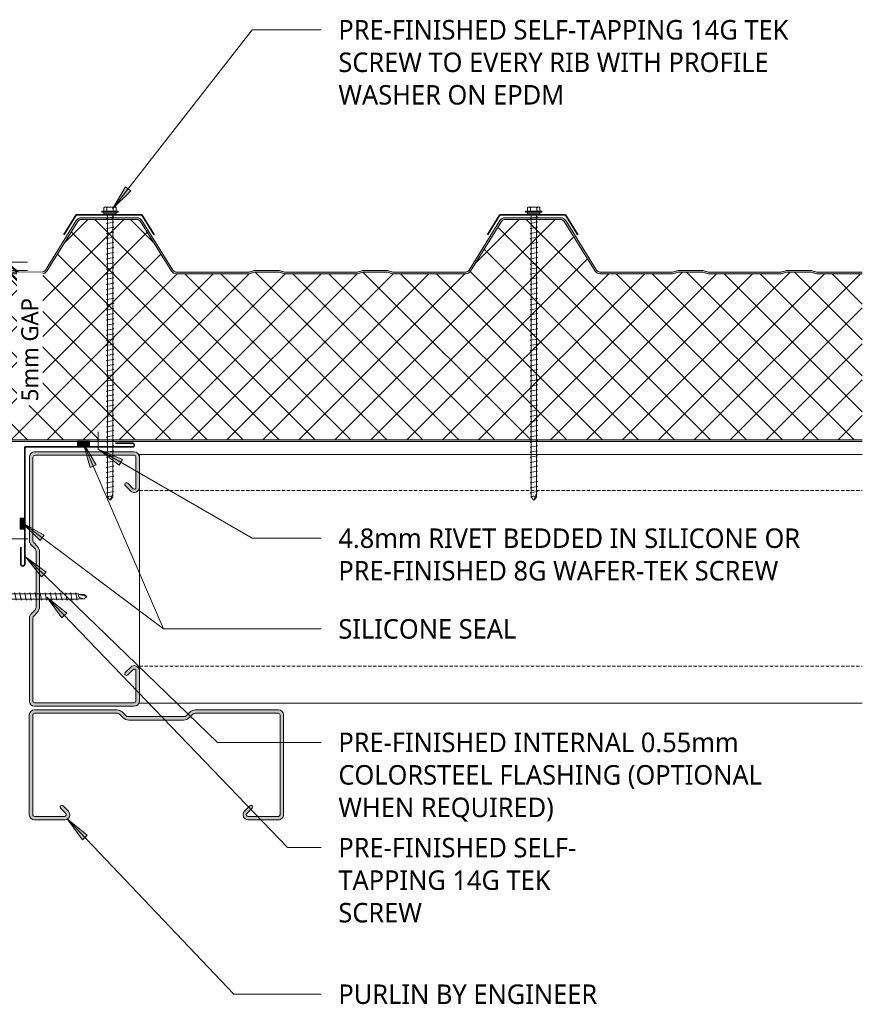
# Model space of a CAD drawing. Header units: millimetres. Extents: x -419 to 751, y -78 to 640.
# Tile 2 of 2: x 254 to 751, y 58 to 638. Entities that reach past the tile are written whole.
import ezdxf

# ---------------------------------------------------------------- set-up
doc = ezdxf.new("R2010")
doc.units = ezdxf.units.MM
doc.linetypes.add('Dash Short', pattern=[3, 2, -1])
for name, color, linetype, lineweight in [('A-ANNO-DIMS', 211, 'Continuous', 9), ('A-ANNO-DIMS-5', 211, 'Continuous', 9), ('A-DETL', 90, 'Continuous', 13), ('A-DETL-GENF', 92, 'Continuous', 13), ('G-ANNO-TEXT', 231, 'Continuous', 9)]:
    doc.layers.add(name, color=color, linetype=linetype, lineweight=lineweight)
doc.styles.add('Yu Gothic', font='Yu Gothic.ttf', dxfattribs={"height": 11.5})
doc.styles.add('Yu Gothic_1', font='Yu Gothic.ttf', dxfattribs={"height": 10})
doc.dimstyles.new('Diagonal_1', dxfattribs={"dimscale": 304.8, "dimtxt": 11.609035, "dimasz": 0.04101, "dimexe": 0.03937, "dimexo": 0.024606, "dimgap": 0.024606, "dimtad": 1, "dimdec": 0, "dimzin": 0, "dimdsep": 46, "dimtxsty": 'Yu Gothic_1', "dimblk1": 'OBLIQUE', "dimblk2": 'OBLIQUE', "dimsah": 1, "dimcen": 0.09, "dimazin": 0, "dimtfac": 1, "dimtdec": 4, "dimtix": 1, "dimtmove": 1, "dimatfit": 3, "dimfxl": 1, "dimtvp": 1, "dimtfill": 1, "dimtolj": 1, "dimtzin": 0, "dimarcsym": 2})

# ---------------------------------------------------------------- blocks, each defined once
blk = doc.blocks.new('Metecno RFw 1000 - FLAT FINISH - RFw 1000 100mm - FLAT-4181614-01 CANTILEVER BARGE CAPPING DETAIL2')
at = {"layer": 'A-DETL-GENF'}
h = blk.add_hatch(color=256, dxfattribs=at)
h.paths.add_polyline_path([(1017.54, 0), (730.98, 0), (730.98, -0.2), (724.02, -0.2), (724.02, 0), (267.96, 0), (267.96, -1), (1018.41, -1.03), (1018.77, -1.23), (1018.97, -1.59), (1019, -1.8), (1018.97, -6.17), (1018.77, -6.53), (1018.6, -6.65), (1014.54, -9), (1001.2, -9), (1000.63, -9.07), (1000.1, -9.29), (999.64, -9.64), (999.26, -10.18), (999.07, -10.63), (999, -11.2), (998.97, -13.41), (998.77, -13.76), (998.41, -13.97), (998.2, -14), (994, -14), (994, -15), (998.41, -14.97), (998.67, -14.94), (999.1, -14.76), (999.47, -14.47), (999.84, -13.89), (999.94, -13.67), (1000, -13.2), (1000.04, -10.89), (1000.16, -10.6), (1000.35, -10.35), (1000.6, -10.16), (1000.89, -10.04), (1001.2, -10), (1014.32, -10), (1014.79, -9.94), (1015.22, -9.76), (1019.1, -7.52), (1019.47, -7.23), (1019.84, -6.65), (1019.94, -6.43), (1020, -5.96), (1020, -1.8), (1019.9, -1.23), (1019.76, -0.9), (1019.47, -0.53), (1019, -0.2), (1018.6, -0.05), (1018.2, 0)])
h.paths.add_polyline_path([(502.04, -99), (501.18, -99.11), (500.39, -99.43), (499.69, -99.93), (499.15, -100.6), (480.91, -129.78), (480.5, -130.29), (479.97, -130.67), (479.36, -130.92), (478.71, -131), (446.04, -131), (445.38, -130.92), (444.77, -130.67), (444.25, -130.29), (443.83, -129.78), (425.59, -100.6), (425.05, -99.93), (424.36, -99.43), (423.56, -99.11), (422.71, -99), (379.95, -99), (379.19, -99.07), (378.46, -99.29), (376.68, -100), (362.07, -100), (360.28, -99.29), (359.55, -99.07), (358.79, -99), (315.95, -99), (315.19, -99.07), (314.46, -99.29), (312.68, -100), (298.07, -100), (296.28, -99.29), (295.55, -99.07), (294.79, -99), (267.96, -99), (267.96, -100), (295.36, -100.05), (296.28, -100.36), (297.88, -100.95), (298.45, -101), (312.86, -100.95), (313.41, -100.79), (315.38, -100.05), (315.95, -100), (359.36, -100.05), (360.28, -100.36), (361.88, -100.95), (362.45, -101), (376.86, -100.95), (377.41, -100.79), (379.38, -100.05), (379.95, -100), (422.71, -100), (423.31, -100.08), (423.87, -100.3), (424.36, -100.66), (424.74, -101.13), (442.98, -130.31), (443.56, -131.01), (444.29, -131.55), (445.13, -131.89), (446.04, -132), (478.71, -132), (479.61, -131.89), (480.5, -131.52), (481.2, -131), (481.76, -130.31), (500, -101.13), (500.39, -100.66), (500.87, -100.3), (501.43, -100.08), (502.04, -100), (545.36, -100.05), (546.28, -100.36), (547.88, -100.95), (548.45, -101), (562.86, -100.95), (563.41, -100.79), (565.38, -100.05), (565.95, -100), (609.36, -100.05), (610.28, -100.36), (611.88, -100.95), (612.45, -101), (626.86, -100.95), (627.41, -100.79), (629.38, -100.05), (629.95, -100), (672.71, -100), (673.31, -100.08), (673.87, -100.3), (674.36, -100.66), (674.74, -101.13), (692.98, -130.31), (693.56, -131.01), (694.29, -131.55), (695.13, -131.89), (696.04, -132), (728.71, -132), (729.61, -131.89), (730.45, -131.55), (731.2, -131), (731.76, -130.31), (750, -101.13), (750.39, -100.66), (750.87, -100.3), (751.43, -100.08), (752.04, -100), (795.36, -100.05), (796.28, -100.36), (797.88, -100.95), (798.45, -101), (812.86, -100.95), (813.41, -100.79), (815.38, -100.05), (815.95, -100), (859.36, -100.05), (860.28, -100.36), (861.88, -100.95), (862.45, -101), (876.86, -100.95), (877.41, -100.79), (879.38, -100.05), (879.95, -100), (922.71, -100), (923.31, -100.08), (923.87, -100.3), (924.36, -100.66), (924.74, -101.13), (942.98, -130.31), (943.56, -131.01), (944.29, -131.55), (945.13, -131.89), (946.04, -132), (978.71, -132), (979.61, -131.89), (980.45, -131.55), (981.19, -131.01), (981.76, -130.31), (1000, -101.13), (999.15, -100.6), (980.91, -129.78), (980.5, -130.29), (979.97, -130.67), (979.36, -130.92), (978.71, -131), (946.04, -131), (945.38, -130.92), (944.77, -130.67), (944.25, -130.29), (943.83, -129.78), (925.59, -100.6), (925.05, -99.93), (924.36, -99.43), (923.56, -99.11), (922.71, -99), (879.95, -99), (879.19, -99.07), (878.46, -99.29), (876.68, -100), (862.07, -100), (860.28, -99.29), (859.55, -99.07), (858.79, -99), (815.95, -99), (815.19, -99.07), (814.46, -99.29), (812.68, -100), (798.07, -100), (796.28, -99.29), (795.55, -99.07), (794.79, -99), (752.04, -99), (751.18, -99.11), (750.39, -99.43), (749.69, -99.93), (749.15, -100.6), (730.91, -129.78), (730.5, -130.29), (729.97, -130.67), (729.36, -130.92), (728.71, -131), (696.04, -131), (695.38, -130.92), (694.77, -130.67), (694.25, -130.29), (693.83, -129.78), (675.59, -100.6), (675.05, -99.93), (674.36, -99.43), (673.56, -99.11), (672.71, -99), (629.95, -99), (629.19, -99.07), (628.46, -99.29), (626.68, -100), (612.07, -100), (610.28, -99.29), (609.55, -99.07), (608.79, -99), (565.95, -99), (565.19, -99.07), (564.46, -99.29), (562.68, -100), (548.07, -100), (546.28, -99.29), (545.55, -99.07), (544.79, -99)])
h = blk.add_hatch(dxfattribs=at)
h.set_pattern_fill('FP_2', color=256, style=0, pattern_type=2)
h.set_pattern_definition([(225, (1019.079, 389.559), (10.6066, -10.6066), []), (315, (1019.079, 389.559), (10.6066, 10.6066), [])])
h.paths.add_polyline_path([(1018.2, -1), (267.96, -1), (267.96, -99), (294.79, -99), (295.55, -99.07), (296.28, -99.29), (298.07, -100), (312.68, -100), (314.46, -99.29), (315.19, -99.07), (315.95, -99), (358.79, -99), (359.55, -99.07), (360.28, -99.29), (362.07, -100), (376.68, -100), (378.46, -99.29), (379.19, -99.07), (379.95, -99), (422.71, -99), (423.56, -99.11), (424.36, -99.43), (425.05, -99.93), (425.59, -100.6), (443.83, -129.78), (444.25, -130.29), (444.77, -130.67), (445.38, -130.92), (446.04, -131), (478.71, -131), (479.36, -130.92), (479.97, -130.67), (480.5, -130.29), (480.91, -129.78), (499.15, -100.6), (499.69, -99.93), (500.39, -99.43), (501.18, -99.11), (502.04, -99), (544.79, -99), (545.55, -99.07), (546.28, -99.29), (548.07, -100), (562.68, -100), (564.46, -99.29), (565.19, -99.07), (565.95, -99), (608.79, -99), (609.55, -99.07), (610.28, -99.29), (612.07, -100), (626.68, -100), (628.46, -99.29), (629.19, -99.07), (629.95, -99), (672.71, -99), (673.56, -99.11), (674.36, -99.43), (675.05, -99.93), (675.59, -100.6), (693.83, -129.78), (694.25, -130.29), (694.77, -130.67), (695.38, -130.92), (696.04, -131), (728.71, -131), (729.36, -130.92), (729.97, -130.67), (730.5, -130.29), (730.91, -129.78), (749.15, -100.6), (749.69, -99.93), (750.39, -99.43), (751.18, -99.11), (752.04, -99), (794.79, -99), (795.55, -99.07), (796.28, -99.29), (798.07, -100), (812.68, -100), (814.46, -99.29), (815.19, -99.07), (815.95, -99), (858.79, -99), (859.55, -99.07), (860.28, -99.29), (862.07, -100), (876.68, -100), (878.46, -99.29), (879.19, -99.07), (879.95, -99), (922.71, -99), (923.56, -99.11), (924.36, -99.43), (925.05, -99.93), (925.59, -100.6), (943.83, -129.78), (944.25, -130.29), (944.77, -130.67), (945.38, -130.92), (946.04, -131), (978.71, -131), (979.36, -130.92), (979.97, -130.67), (980.5, -130.29), (980.91, -129.78), (1000, -99.24), (1000, -13.2), (999.94, -13.67), (999.76, -14.1), (999.47, -14.47), (999.1, -14.76), (998.67, -14.94), (998.2, -15), (994, -15), (994, -14), (998.41, -13.97), (998.77, -13.76), (998.89, -13.6), (999, -13.2), (999, -11.2), (999.07, -10.63), (999.29, -10.1), (999.64, -9.64), (1000.1, -9.29), (1000.63, -9.07), (1001.2, -9), (1014.54, -9), (1018.77, -6.53), (1018.89, -6.36), (1019, -5.96), (1019, -1.8), (1018.89, -1.4), (1018.6, -1.11), (1018.41, -1.03)])
for p, q in [((724.02, 0), (267.96, 0)), ((1018.2, 0), (730.98, 0)), ((1018.2, -1), (267.96, -1)), ((1019, -5.96), (1019, -1.8)), ((1020, -5.96), (1020, -1.8)), ((999, -13.2), (999, -11.2)), ((1000, -13.2), (1000, -11.2)), ((1001.2, -9), (1014.54, -9)), ((1001.2, -10), (1014.32, -10)), ((1014.54, -9), (1018.6, -6.65)), ((1015.22, -9.76), (1019.1, -7.52)), ((994, -15), (994, -14)), ((994, -14), (998.2, -14)), ((998.2, -15), (994, -15)), ((1000, -99.24), (1000, -13.2)), ((267.96, -99), (294.79, -99)), ((267.96, -100), (294.79, -100)), ((295.91, -100.21), (297.34, -100.79)), ((296.28, -99.29), (298.07, -100)), ((298.07, -100), (312.68, -100)), ((298.45, -101), (312.29, -101)), ((312.68, -100), (314.46, -99.29)), ((313.41, -100.79), (314.84, -100.21)), ((315.95, -99), (358.79, -99)), ((315.95, -100), (358.79, -100)), ((359.91, -100.21), (361.34, -100.79)), ((360.28, -99.29), (362.07, -100)), ((362.07, -100), (376.68, -100)), ((362.45, -101), (376.29, -101)), ((376.68, -100), (378.46, -99.29)), ((377.41, -100.79), (378.84, -100.21)), ((379.95, -99), (422.71, -99)), ((379.95, -100), (422.71, -100)), ((424.74, -101.13), (442.98, -130.31)), ((425.59, -100.6), (443.83, -129.78)), ((480.91, -129.78), (499.15, -100.6)), ((481.76, -130.31), (500, -101.13)), ((502.04, -99), (544.79, -99)), ((502.04, -100), (544.79, -100)), ((545.91, -100.21), (547.34, -100.79)), ((546.28, -99.29), (548.07, -100)), ((548.07, -100), (562.68, -100)), ((548.45, -101), (562.29, -101)), ((562.68, -100), (564.46, -99.29)), ((563.41, -100.79), (564.84, -100.21)), ((565.95, -99), (608.79, -99)), ((565.95, -100), (608.79, -100)), ((609.91, -100.21), (611.34, -100.79)), ((610.28, -99.29), (612.07, -100)), ((612.07, -100), (626.68, -100)), ((612.45, -101), (626.29, -101)), ((626.68, -100), (628.46, -99.29)), ((627.41, -100.79), (628.84, -100.21)), ((629.95, -99), (672.71, -99)), ((629.95, -100), (672.71, -100)), ((674.74, -101.13), (692.98, -130.31)), ((675.59, -100.6), (693.83, -129.78)), ((730.91, -129.78), (749.15, -100.6)), ((731.76, -130.31), (750, -101.13)), ((752.04, -99), (794.79, -99)), ((752.04, -100), (794.79, -100)), ((795.91, -100.21), (797.34, -100.79)), ((796.28, -99.29), (798.07, -100)), ((798.07, -100), (812.68, -100)), ((798.45, -101), (812.29, -101)), ((812.68, -100), (814.46, -99.29)), ((813.41, -100.79), (814.84, -100.21)), ((815.95, -99), (858.79, -99)), ((815.95, -100), (858.79, -100)), ((859.91, -100.21), (861.34, -100.79)), ((860.28, -99.29), (862.07, -100)), ((862.07, -100), (876.68, -100)), ((862.45, -101), (876.29, -101)), ((876.68, -100), (878.46, -99.29)), ((877.41, -100.79), (878.84, -100.21)), ((879.95, -99), (922.71, -99)), ((879.95, -100), (922.71, -100)), ((924.74, -101.13), (942.98, -130.31)), ((925.59, -100.6), (943.83, -129.78)), ((980.91, -129.78), (1000, -99.24)), ((981.76, -130.31), (1000, -101.13)), ((1000, -101.13), (999.15, -100.6)), ((446.04, -131), (478.71, -131)), ((446.04, -132), (478.71, -132)), ((696.04, -131), (728.71, -131)), ((696.04, -132), (728.71, -132)), ((946.04, -131), (978.71, -131)), ((946.04, -132), (978.71, -132))]:
    blk.add_line(p, q, dxfattribs=at)
for centre, radius, start, end in [((1018.2, -1.8), 1.8, 360, 90), ((1018.2, -1.8), 0.8, 360, 90), ((1018.2, -1.8), 0.8, 360, 30), ((1001.2, -11.2), 2.2, 90, 180), ((1001.2, -11.2), 1.2, 90, 180), ((1014.32, -8.2), 1.8, 270, 300), ((1018.2, -5.96), 0.8, 300, 0), ((1018.2, -5.96), 0.8, 330, 0), ((1018.2, -5.96), 1.8, 300, 360), ((998.2, -13.2), 1.8, 270, 360), ((998.2, -13.2), 0.8, 270, 0), ((998.2, -13.2), 0.8, 330, 0), ((294.79, -103), 4, 68.19859, 90), ((294.79, -103), 3, 68.19859, 90), ((298.45, -98), 3, 248.19859, 270), ((312.29, -98), 3, 270, 291.80141), ((315.95, -103), 4, 90, 111.80141), ((315.95, -103), 3, 90, 111.80141), ((358.79, -103), 4, 68.19859, 90), ((358.79, -103), 3, 68.19859, 90), ((362.45, -98), 3, 248.19859, 270), ((376.29, -98), 3, 270, 291.80141), ((379.95, -103), 4, 90, 111.80141), ((379.95, -103), 3, 90, 111.80141), ((422.71, -102.4), 3.4, 32.00538, 90), ((422.71, -102.4), 2.4, 32.00538, 90), ((502.04, -102.4), 3.4, 90, 147.99462), ((502.04, -102.4), 2.4, 90, 147.99462), ((544.79, -103), 4, 68.19859, 90), ((544.79, -103), 3, 68.19859, 90), ((548.45, -98), 3, 248.19859, 270), ((562.29, -98), 3, 270, 291.80141), ((565.95, -103), 4, 90, 111.80141), ((565.95, -103), 3, 90, 111.80141), ((608.79, -103), 4, 68.19859, 90), ((608.79, -103), 3, 68.19859, 90), ((612.45, -98), 3, 248.19859, 270), ((626.29, -98), 3, 270, 291.80141), ((629.95, -103), 4, 90, 111.80141), ((629.95, -103), 3, 90, 111.80141), ((672.71, -102.4), 3.4, 32.00538, 90), ((672.71, -102.4), 2.4, 32.00538, 90), ((752.04, -102.4), 3.4, 90, 147.99462), ((752.04, -102.4), 2.4, 90, 147.99462), ((794.79, -103), 4, 68.19859, 90), ((794.79, -103), 3, 68.19859, 90), ((798.45, -98), 3, 248.19859, 270), ((812.29, -98), 3, 270, 291.80141), ((815.95, -103), 4, 90, 111.80141), ((815.95, -103), 3, 90, 111.80141), ((858.79, -103), 4, 68.19859, 90), ((858.79, -103), 3, 68.19859, 90), ((862.45, -98), 3, 248.19859, 270), ((876.29, -98), 3, 270, 291.80141), ((879.95, -103), 4, 90, 111.80141), ((879.95, -103), 3, 90, 111.80141), ((922.71, -102.4), 3.4, 32.00538, 90), ((922.71, -102.4), 2.4, 32.00538, 90), ((446.04, -128.4), 3.6, 212.00538, 270), ((446.04, -128.4), 2.6, 212.00538, 270), ((478.71, -128.4), 2.6, 270, 327.99462), ((478.71, -128.4), 3.6, 270, 327.99462), ((696.04, -128.4), 3.6, 212.00538, 270), ((696.04, -128.4), 2.6, 212.00538, 270), ((728.71, -128.4), 2.6, 270, 327.99462), ((728.71, -128.4), 3.6, 270, 327.99462), ((946.04, -128.4), 3.6, 212.00538, 270), ((946.04, -128.4), 2.6, 212.00538, 270), ((978.71, -128.4), 2.6, 270, 327.99462), ((978.71, -128.4), 3.6, 270, 327.99462)]:
    blk.add_arc(centre, radius, start, end, dxfattribs=at)
blk = doc.blocks.new('Metalcraft MSS Purlin-150x65 - Metalcraft MSS Purlin-150x65-2638609-01 CANTILEVER BARGE CAPPING DETAIL2')
at = {"layer": 'A-DETL-GENF'}
blk.add_hatch(color=256, dxfattribs=at).paths.add_polyline_path([(61.85, 0), (62.62, 0.1), (63.35, 0.4), (63.97, 0.88), (64.45, 1.5), (64.75, 2.22), (64.85, 3), (64.85, 20.94), (64.75, 21.71), (64.45, 22.43), (63.98, 23.05), (63.37, 23.52), (62.66, 23.82), (61.89, 23.93), (61.12, 23.84), (60.4, 23.56), (59.78, 23.1), (56.4, 19.67), (56.3, 19.43), (56.27, 19.17), (56.3, 18.91), (56.4, 18.67), (56.56, 18.46), (56.77, 18.31), (57.01, 18.21), (57.27, 18.17), (57.53, 18.21), (57.77, 18.31), (57.97, 18.46), (61.26, 21.7), (61.52, 21.81), (61.79, 21.84), (62.06, 21.81), (62.32, 21.7), (62.54, 21.53), (62.71, 21.31), (62.83, 20.93), (62.85, 20.79), (62.81, 2.74), (62.71, 2.5), (62.56, 2.29), (62.35, 2.13), (62.11, 2.03), (61.85, 2), (2.74, 2.03), (2.5, 2.13), (2.29, 2.29), (2.13, 2.5), (2.03, 2.74), (2, 2.99), (2.06, 52.43), (2.22, 52.83), (2.49, 53.18), (4.53, 55.22), (5.32, 56.25), (5.82, 57.46), (5.99, 58.75), (5.99, 90.92), (5.82, 92.21), (5.32, 93.42), (4.53, 94.45), (2.69, 96.3), (2.31, 96.78), (2.08, 97.34), (2, 97.95), (2.04, 147.19), (2.15, 147.45), (2.32, 147.68), (2.55, 147.85), (2.81, 147.96), (3.09, 148), (62.11, 147.97), (62.35, 147.87), (62.56, 147.71), (62.71, 147.5), (62.81, 147.26), (62.85, 147.01), (62.82, 128.73), (62.72, 128.5), (62.57, 128.3), (62.37, 128.15), (62.14, 128.05), (61.89, 128.02), (61.64, 128.05), (61.41, 128.15), (61.21, 128.3), (57.77, 131.69), (57.53, 131.79), (57.27, 131.83), (57.01, 131.79), (56.77, 131.69), (56.56, 131.54), (56.4, 131.33), (56.3, 131.09), (56.27, 130.83), (56.3, 130.57), (56.4, 130.33), (56.56, 130.12), (59.78, 126.9), (60.4, 126.44), (61.12, 126.16), (61.89, 126.07), (62.66, 126.18), (63.37, 126.48), (63.98, 126.95), (64.45, 127.57), (64.75, 128.29), (64.85, 129.06), (64.85, 147), (64.75, 147.78), (64.45, 148.5), (63.97, 149.12), (63.35, 149.6), (62.62, 149.9), (61.85, 150), (3, 150), (2.22, 149.9), (1.5, 149.6), (0.88, 149.12), (0.4, 148.5), (0.1, 147.78), (0, 147), (0, 97.81), (0.14, 96.77), (0.53, 95.81), (1.17, 94.98), (3.41, 92.75), (3.72, 92.33), (3.92, 91.85), (3.99, 91.34), (3.99, 58.34), (3.92, 57.82), (3.72, 57.34), (3.41, 56.93), (1.17, 54.69), (0.53, 53.86), (0.14, 52.9), (0, 51.87), (0, 3), (0.1, 2.22), (0.4, 1.5), (0.88, 0.88), (1.5, 0.4), (2.22, 0.1), (3, 0), (18.69, 0)])
for p, q in [((0, 147), (0, 97.81)), ((2, 97.95), (2, 146.91)), ((61.85, 150), (3, 150)), ((3.09, 148), (61.85, 148)), ((62.85, 147.01), (62.85, 128.98)), ((64.85, 129.06), (64.85, 147)), ((56.56, 130.12), (59.78, 126.9)), ((61.21, 128.3), (57.97, 131.54)), ((1.17, 94.98), (3.41, 92.75)), ((4.53, 94.45), (2.69, 96.3)), ((3.99, 91.34), (3.99, 58.34)), ((5.99, 58.75), (5.99, 90.92)), ((3.41, 56.93), (1.17, 54.69)), ((2.49, 53.18), (4.53, 55.22)), ((0, 51.87), (0, 3)), ((2, 2.99), (2, 52)), ((59.78, 23.1), (56.56, 19.88)), ((57.97, 18.46), (61.04, 21.53)), ((62.85, 20.79), (62.85, 2.99)), ((64.85, 3), (64.85, 20.94)), ((61.85, 2), (2.99, 2)), ((3, 0), (61.85, 0))]:
    blk.add_line(p, q, dxfattribs=at)
for centre, radius, start, end in [((3, 147), 3, 90, 180), ((3.09, 146.91), 1.09, 90, 180), ((61.85, 147), 3, 360, 90), ((61.85, 147.01), 0.993, 0, 90), ((57.27, 130.83), 1, 45, 225), ((61.85, 129.06), 2.99, 226.03381, 0), ((61.89, 128.98), 0.959, 225, 0), ((3.99, 97.81), 3.99, 180, 225), ((4.34, 97.95), 2.34, 180, 225), ((1, 90.92), 4.99, 360, 45), ((2, 91.34), 1.99, 0, 45), ((2, 58.34), 1.99, 315, 360), ((1, 58.75), 4.99, 315, 360), ((3.99, 51.87), 3.99, 135, 180), ((3.67, 52), 1.67, 135, 180), ((61.85, 20.94), 2.99, 360, 133.96619), ((57.27, 19.17), 1, 135, 315), ((61.79, 20.79), 1.06, 0, 135), ((3, 3), 3, 180, 270), ((2.99, 2.99), 0.993, 180, 270), ((61.85, 3), 3, 270, 360), ((61.85, 2.99), 0.993, 270, 0)]:
    blk.add_arc(centre, radius, start, end, dxfattribs=at)
blk = doc.blocks.new('TEK Screw - TEK Screw-4859584-01 CANTILEVER BARGE CAPPING DETAIL2')
at = {"layer": 'A-DETL-GENF'}
blk.add_hatch(color=256, dxfattribs=at).paths.add_polyline_path([(-3.67, 0), (3.67, 0), (3.67, 1), (-3.67, 1)])
for p, q in [((4.79, 1.5), (-4.79, 1.5)), ((-4.79, 1.5), (-4.79, 1)), ((-3.67, 1), (-4.79, 1)), ((-3.67, 1.5), (-3.67, 3.47)), ((3.67, 1), (-3.67, 1)), ((-3.67, 1), (-3.67, 0)), ((-3.67, 0), (3.67, 0)), ((-2.76, 3.97), (2.76, 3.97)), ((-1.85, 1.5), (-1.85, 3.47)), ((-1.6, 0), (-1.6, -111.39)), ((1.6, -111.39), (1.6, 0)), ((1.85, 1.5), (1.85, 3.47)), ((3.67, 1.5), (3.67, 3.47)), ((4.79, 1), (3.67, 1)), ((3.67, 0), (3.67, 1)), ((4.79, 1), (4.79, 1.5)), ((2.17, -1.91), (-2.17, -2.67)), ((-2.17, -2.67), (-1.6, -3)), ((2.17, -4.91), (-2.17, -5.67)), ((-2.17, -5.67), (-1.6, -6)), ((1.6, -1.58), (2.17, -1.91)), ((1.6, -4.58), (2.17, -4.91)), ((2.17, -7.91), (-2.17, -8.67)), ((-2.17, -8.67), (-1.6, -9)), ((2.17, -10.91), (-2.17, -11.67)), ((1.6, -7.58), (2.17, -7.91)), ((1.6, -10.58), (2.17, -10.91)), ((-2.17, -11.67), (-1.6, -12)), ((2.17, -13.91), (-2.17, -14.67)), ((-2.17, -14.67), (-1.6, -15)), ((2.17, -16.91), (-2.17, -17.67)), ((1.6, -13.58), (2.17, -13.91)), ((1.6, -16.58), (2.17, -16.91)), ((-2.17, -17.67), (-1.6, -18)), ((2.17, -19.91), (-2.17, -20.67)), ((-2.17, -20.67), (-1.6, -21)), ((2.17, -22.91), (-2.17, -23.67)), ((1.6, -19.58), (2.17, -19.91)), ((1.6, -22.58), (2.17, -22.91)), ((-2.17, -23.67), (-1.6, -24)), ((2.17, -25.91), (-2.17, -26.67)), ((-2.17, -26.67), (-1.6, -27)), ((2.17, -28.91), (-2.17, -29.67)), ((1.6, -25.58), (2.17, -25.91)), ((1.6, -28.58), (2.17, -28.91)), ((-2.17, -29.67), (-1.6, -30)), ((2.17, -31.91), (-2.17, -32.67)), ((-2.17, -32.67), (-1.6, -33)), ((1.6, -31.58), (2.17, -31.91)), ((1.6, -34.58), (2.17, -34.91)), ((2.17, -34.91), (-2.17, -35.67)), ((-2.17, -35.67), (-1.6, -36)), ((2.17, -37.91), (-2.17, -38.67)), ((-2.17, -38.67), (-1.6, -39)), ((1.6, -37.58), (2.17, -37.91)), ((1.6, -40.58), (2.17, -40.91)), ((2.17, -40.91), (-2.17, -41.67)), ((-2.17, -41.67), (-1.6, -42)), ((2.17, -43.91), (-2.17, -44.67)), ((-2.17, -44.67), (-1.6, -45)), ((1.6, -43.58), (2.17, -43.91)), ((2.17, -46.91), (-2.17, -47.67)), ((-2.17, -47.67), (-1.6, -48)), ((2.17, -49.91), (-2.17, -50.67)), ((-2.17, -50.67), (-1.6, -51)), ((1.6, -46.58), (2.17, -46.91)), ((1.6, -49.58), (2.17, -49.91)), ((2.17, -52.91), (-2.17, -53.67)), ((-2.17, -53.67), (-1.6, -54)), ((2.17, -55.91), (-2.17, -56.67)), ((-2.17, -56.67), (-1.6, -57)), ((1.6, -52.58), (2.17, -52.91)), ((1.6, -55.58), (2.17, -55.91)), ((2.17, -58.91), (-2.17, -59.67)), ((-2.17, -59.67), (-1.6, -60)), ((2.17, -61.91), (-2.17, -62.67)), ((-2.17, -62.67), (-1.6, -63)), ((1.6, -58.58), (2.17, -58.91)), ((1.6, -61.58), (2.17, -61.91)), ((2.17, -64.91), (-2.17, -65.67)), ((-2.17, -65.67), (-1.6, -66)), ((2.17, -67.91), (-2.17, -68.67)), ((-2.17, -68.67), (-1.6, -69)), ((1.6, -64.58), (2.17, -64.91)), ((1.6, -67.58), (2.17, -67.91)), ((2.17, -70.91), (-2.17, -71.67)), ((-2.17, -71.67), (-1.6, -72)), ((2.17, -73.91), (-2.17, -74.67)), ((-2.17, -74.67), (-1.6, -75)), ((1.6, -70.58), (2.17, -70.91)), ((1.6, -73.58), (2.17, -73.91)), ((2.17, -76.91), (-2.17, -77.67)), ((-2.17, -77.67), (-1.6, -78)), ((2.17, -79.91), (-2.17, -80.67)), ((-2.17, -80.67), (-1.6, -81)), ((1.6, -76.58), (2.17, -76.91)), ((1.6, -79.58), (2.17, -79.91)), ((2.17, -82.91), (-2.17, -83.67)), ((-2.17, -83.67), (-1.6, -84)), ((2.17, -85.91), (-2.17, -86.67)), ((-2.17, -86.67), (-1.6, -87)), ((1.6, -82.58), (2.17, -82.91)), ((1.6, -85.58), (2.17, -85.91)), ((2.17, -88.91), (-2.17, -89.67)), ((-2.17, -89.67), (-1.6, -90)), ((2.17, -91.91), (-2.17, -92.67)), ((-2.17, -92.67), (-1.6, -93)), ((1.6, -88.58), (2.17, -88.91)), ((1.6, -91.58), (2.17, -91.91)), ((2.17, -94.91), (-2.17, -95.67)), ((-2.17, -95.67), (-1.6, -96)), ((2.17, -97.91), (-2.17, -98.67)), ((-2.17, -98.67), (-1.6, -99)), ((1.6, -94.58), (2.17, -94.91)), ((1.6, -97.58), (2.17, -97.91)), ((2.17, -100.91), (-2.17, -101.67)), ((-2.17, -101.67), (-1.6, -102)), ((2.17, -103.91), (-2.17, -104.67)), ((1.6, -100.58), (2.17, -100.91)), ((1.6, -103.58), (2.17, -103.91)), ((-2.17, -104.67), (-1.6, -105)), ((2.17, -106.91), (-2.17, -107.67)), ((-2.17, -107.67), (-1.6, -108)), ((2.17, -109.91), (-2.17, -110.67)), ((1.6, -106.58), (2.17, -106.91)), ((1.6, -109.58), (2.17, -109.91)), ((-2.17, -110.67), (-1.6, -111)), ((-1.28, -111.7), (-1.6, -111.39)), ((-1.28, -114.93), (-1.28, -111.7)), ((-1.28, -114.93), (-0.56, -112.05)), ((-1.28, -114.93), (0, -116.45)), ((0, -116.45), (1.28, -111.7)), ((1.28, -114.93), (0, -116.45)), ((1.28, -111.7), (1.6, -111.39)), ((1.28, -114.93), (1.28, -111.7))]:
    blk.add_line(p, q, dxfattribs=at)
for centre, radius, start, end in [((-2.76, 2.9), 1.08, 32.38007, 147.61993), ((0, 0.31), 3.67, 59.72736, 120.27264), ((2.76, 2.9), 1.08, 32.38007, 147.61993), ((0.49, -112.59), 1.18, 48.23938, 152.93623)]:
    blk.add_arc(centre, radius, start, end, dxfattribs=at)
blk = doc.blocks.new('Screw1 - Screw 6-4185320-01 CANTILEVER BARGE CAPPING DETAIL2')
at = {"layer": 'A-DETL-GENF'}
blk.add_hatch(color=256, dxfattribs=at).paths.add_polyline_path([(3.67, 0), (3.67, 1), (-3.67, 1), (-3.67, 0)])
for p, q in [((4.79, 1.5), (-4.79, 1.5)), ((-4.79, 1.5), (-4.79, 1)), ((-3.67, 1), (-4.79, 1)), ((-3.67, 1.5), (-3.67, 3.47)), ((3.67, 1), (-3.67, 1)), ((-3.67, 1), (-3.67, 0)), ((-3.67, 0), (3.67, 0)), ((-2.76, 3.97), (2.76, 3.97)), ((-1.85, 1.5), (-1.85, 3.47)), ((-1.6, 0), (-1.6, -167.16)), ((1.6, -167.16), (1.6, 0)), ((1.85, 1.5), (1.85, 3.47)), ((3.67, 1.5), (3.67, 3.47)), ((4.79, 1), (3.67, 1)), ((3.67, 0), (3.67, 1)), ((4.79, 1), (4.79, 1.5)), ((2.17, -1.91), (-2.17, -2.67)), ((-2.17, -2.67), (-1.6, -3)), ((2.17, -4.91), (-2.17, -5.67)), ((-2.17, -5.67), (-1.6, -6)), ((1.6, -1.58), (2.17, -1.91)), ((1.6, -4.58), (2.17, -4.91)), ((2.17, -7.91), (-2.17, -8.67)), ((-2.17, -8.67), (-1.6, -9)), ((2.17, -10.91), (-2.17, -11.67)), ((1.6, -7.58), (2.17, -7.91)), ((1.6, -10.58), (2.17, -10.91)), ((-2.17, -11.67), (-1.6, -12)), ((2.17, -13.91), (-2.17, -14.67)), ((-2.17, -14.67), (-1.6, -15)), ((2.17, -16.91), (-2.17, -17.67)), ((1.6, -13.58), (2.17, -13.91)), ((1.6, -16.58), (2.17, -16.91)), ((-2.17, -17.67), (-1.6, -18)), ((2.17, -19.91), (-2.17, -20.67)), ((-2.17, -20.67), (-1.6, -21)), ((2.17, -22.91), (-2.17, -23.67)), ((1.6, -19.58), (2.17, -19.91)), ((1.6, -22.58), (2.17, -22.91)), ((-2.17, -23.67), (-1.6, -24)), ((2.17, -25.91), (-2.17, -26.67)), ((-2.17, -26.67), (-1.6, -27)), ((2.17, -28.91), (-2.17, -29.67)), ((1.6, -25.58), (2.17, -25.91)), ((1.6, -28.58), (2.17, -28.91)), ((-2.17, -29.67), (-1.6, -30)), ((2.17, -31.91), (-2.17, -32.67)), ((-2.17, -32.67), (-1.6, -33)), ((1.6, -31.58), (2.17, -31.91)), ((1.6, -34.58), (2.17, -34.91)), ((2.17, -34.91), (-2.17, -35.67)), ((-2.17, -35.67), (-1.6, -36)), ((2.17, -37.91), (-2.17, -38.67)), ((-2.17, -38.67), (-1.6, -39)), ((1.6, -37.58), (2.17, -37.91)), ((1.6, -40.58), (2.17, -40.91)), ((2.17, -40.91), (-2.17, -41.67)), ((-2.17, -41.67), (-1.6, -42)), ((2.17, -43.91), (-2.17, -44.67)), ((-2.17, -44.67), (-1.6, -45)), ((1.6, -43.58), (2.17, -43.91)), ((2.17, -46.91), (-2.17, -47.67)), ((-2.17, -47.67), (-1.6, -48)), ((2.17, -49.91), (-2.17, -50.67)), ((-2.17, -50.67), (-1.6, -51)), ((1.6, -46.58), (2.17, -46.91)), ((1.6, -49.58), (2.17, -49.91)), ((2.17, -52.91), (-2.17, -53.67)), ((-2.17, -53.67), (-1.6, -54)), ((2.17, -55.91), (-2.17, -56.67)), ((-2.17, -56.67), (-1.6, -57)), ((1.6, -52.58), (2.17, -52.91)), ((1.6, -55.58), (2.17, -55.91)), ((2.17, -58.91), (-2.17, -59.67)), ((-2.17, -59.67), (-1.6, -60)), ((2.17, -61.91), (-2.17, -62.67)), ((-2.17, -62.67), (-1.6, -63)), ((1.6, -58.58), (2.17, -58.91)), ((1.6, -61.58), (2.17, -61.91)), ((2.17, -64.91), (-2.17, -65.67)), ((-2.17, -65.67), (-1.6, -66)), ((2.17, -67.91), (-2.17, -68.67)), ((-2.17, -68.67), (-1.6, -69)), ((1.6, -64.58), (2.17, -64.91)), ((1.6, -67.58), (2.17, -67.91)), ((2.17, -70.91), (-2.17, -71.67)), ((-2.17, -71.67), (-1.6, -72)), ((2.17, -73.91), (-2.17, -74.67)), ((-2.17, -74.67), (-1.6, -75)), ((1.6, -70.58), (2.17, -70.91)), ((1.6, -73.58), (2.17, -73.91)), ((2.17, -76.91), (-2.17, -77.67)), ((-2.17, -77.67), (-1.6, -78)), ((2.17, -79.91), (-2.17, -80.67)), ((-2.17, -80.67), (-1.6, -81)), ((1.6, -76.58), (2.17, -76.91)), ((1.6, -79.58), (2.17, -79.91)), ((2.17, -82.91), (-2.17, -83.67)), ((-2.17, -83.67), (-1.6, -84)), ((2.17, -85.91), (-2.17, -86.67)), ((-2.17, -86.67), (-1.6, -87)), ((1.6, -82.58), (2.17, -82.91)), ((1.6, -85.58), (2.17, -85.91)), ((2.17, -88.91), (-2.17, -89.67)), ((-2.17, -89.67), (-1.6, -90)), ((2.17, -91.91), (-2.17, -92.67)), ((-2.17, -92.67), (-1.6, -93)), ((1.6, -88.58), (2.17, -88.91)), ((1.6, -91.58), (2.17, -91.91)), ((2.17, -94.91), (-2.17, -95.67)), ((-2.17, -95.67), (-1.6, -96)), ((2.17, -97.91), (-2.17, -98.67)), ((-2.17, -98.67), (-1.6, -99)), ((1.6, -94.58), (2.17, -94.91)), ((1.6, -97.58), (2.17, -97.91)), ((2.17, -100.91), (-2.17, -101.67)), ((-2.17, -101.67), (-1.6, -102)), ((2.17, -103.91), (-2.17, -104.67)), ((1.6, -100.58), (2.17, -100.91)), ((1.6, -103.58), (2.17, -103.91)), ((-2.17, -104.67), (-1.6, -105)), ((2.17, -106.91), (-2.17, -107.67)), ((-2.17, -107.67), (-1.6, -108)), ((2.17, -109.91), (-2.17, -110.67)), ((1.6, -106.58), (2.17, -106.91)), ((1.6, -109.58), (2.17, -109.91)), ((-2.17, -110.67), (-1.6, -111)), ((2.17, -112.91), (-2.17, -113.67)), ((-2.17, -113.67), (-1.6, -114)), ((2.17, -115.91), (-2.17, -116.67)), ((1.6, -112.58), (2.17, -112.91)), ((1.6, -115.58), (2.17, -115.91)), ((-2.17, -116.67), (-1.6, -117)), ((2.17, -118.91), (-2.17, -119.67)), ((-2.17, -119.67), (-1.6, -120)), ((2.17, -121.91), (-2.17, -122.67)), ((1.6, -118.58), (2.17, -118.91)), ((1.6, -121.58), (2.17, -121.91)), ((-2.17, -122.67), (-1.6, -123)), ((2.17, -124.91), (-2.17, -125.67)), ((-2.17, -125.67), (-1.6, -126)), ((1.6, -124.58), (2.17, -124.91)), ((1.6, -127.58), (2.17, -127.91)), ((2.17, -127.91), (-2.17, -128.67)), ((-2.17, -128.67), (-1.6, -129)), ((2.17, -130.91), (-2.17, -131.67)), ((-2.17, -131.67), (-1.6, -132)), ((1.6, -130.58), (2.17, -130.91)), ((1.6, -133.58), (2.17, -133.91)), ((2.17, -133.91), (-2.17, -134.67)), ((-2.17, -134.67), (-1.6, -135)), ((2.17, -136.91), (-2.17, -137.67)), ((-2.17, -137.67), (-1.6, -138)), ((1.6, -136.58), (2.17, -136.91)), ((2.17, -139.91), (-2.17, -140.67)), ((-2.17, -140.67), (-1.6, -141)), ((2.17, -142.91), (-2.17, -143.67)), ((-2.17, -143.67), (-1.6, -144)), ((1.6, -139.58), (2.17, -139.91)), ((1.6, -142.58), (2.17, -142.91)), ((2.17, -145.91), (-2.17, -146.67)), ((-2.17, -146.67), (-1.6, -147)), ((2.17, -148.91), (-2.17, -149.67)), ((-2.17, -149.67), (-1.6, -150)), ((1.6, -145.58), (2.17, -145.91)), ((1.6, -148.58), (2.17, -148.91)), ((2.17, -151.91), (-2.17, -152.67)), ((-2.17, -152.67), (-1.6, -153)), ((2.17, -154.91), (-2.17, -155.67)), ((-2.17, -155.67), (-1.6, -156)), ((1.6, -151.58), (2.17, -151.91)), ((1.6, -154.58), (2.17, -154.91)), ((2.17, -157.91), (-2.17, -158.67)), ((-2.17, -158.67), (-1.6, -159)), ((2.17, -160.91), (-2.17, -161.67)), ((-2.17, -161.67), (-1.6, -162)), ((1.6, -157.58), (2.17, -157.91)), ((1.6, -160.58), (2.17, -160.91)), ((2.17, -163.91), (-2.17, -164.67)), ((-2.17, -164.67), (-1.6, -165)), ((-1.6, -167.16), (0, -169.07)), ((0, -169.07), (1.6, -165.11)), ((1.6, -167.16), (0, -169.07)), ((1.6, -163.58), (2.17, -163.91))]:
    blk.add_line(p, q, dxfattribs=at)
for centre, radius, start, end in [((-2.76, 2.9), 1.08, 32.38007, 147.61993), ((0, 0.31), 3.67, 59.72736, 120.27264), ((2.76, 2.9), 1.08, 32.38007, 147.61993), ((0.08, -169.79), 3.11, 74.30592, 122.49751)]:
    blk.add_arc(centre, radius, start, end, dxfattribs=at)
blk = doc.blocks.new('Line Fixing - Rivet-4903099-01 CANTILEVER BARGE CAPPING DETAIL2')
at = {"layer": 'A-DETL-GENF'}
blk.add_line((0, -10.69), (0, 0), dxfattribs=at)
blk = doc.blocks.new('Line Fixing - Rivet-4903066-01 CANTILEVER BARGE CAPPING DETAIL2')
at = {"layer": 'A-DETL-GENF'}
blk.add_line((0, -10.92), (0, 0), dxfattribs=at)
blk = doc.blocks.new('DIMBLOCK2-01 CANTILEVER BARGE CAPPING DETAIL2')
at = {"layer": 'A-ANNO-DIMS-5', "lineweight": 50}
for p, q in [((246.55, 495.43), (240.3, 501.68)), ((246.55, 490.56), (240.3, 496.81)), ((246.55, 495.43), (252.8, 489.18)), ((246.55, 490.56), (252.8, 484.31))]:
    blk.add_line(p, q, dxfattribs=at)
at = {"layer": 'A-ANNO-DIMS-5'}
for p, q in [((246.55, 495.43), (226.28, 495.43)), ((246.55, 495.43), (246.55, 490.56)), ((246.55, 495.43), (258.55, 495.43)), ((246.55, 490.56), (228.13, 490.56)), ((246.55, 490.56), (258.55, 490.56))]:
    blk.add_line(p, q, dxfattribs=at)
blk.add_ellipse((246.55, 474.63), major_axis=(0, 18.37), ratio=0.617988, start_param=4.712389, end_param=6.283185, dxfattribs=at)
at = {"layer": 'A-ANNO-DIMS-5', "color": 0, "insert": (254.9, 413.34), "char_height": 10, "width": 73.5467, "attachment_point": 1, "rotation": 90, "line_spacing_factor": 1.024327, "style": 'Yu Gothic_1', "bg_fill": 3, "box_fill_scale": 1.25, "bg_fill_color": 9, "bg_fill_true_color": 13158600, "bg_fill_transparency": 0}
blk.add_mtext('5mm GAP', dxfattribs=at)
blk = doc.blocks.new('_Oblique')
at = {"color": 0, "linetype": 'ByBlock', "lineweight": -2}
blk.add_line((-0.5, -0.5), (0.5, 0.5), dxfattribs=at)

msp = doc.modelspace()

# ---------------------------------------------------------------- hatches: boundary and pattern name
at = {"layer": 'A-DETL-GENF'}
for points in [[(288.1, 387.24), (295.06, 387.24), (295.06, 389.76), (288.1, 389.76)], [(256.43, 337.91), (256.43, 344.26), (254.21, 344.26), (254.21, 337.91)]]:
    msp.add_hatch(color=10, dxfattribs=at).paths.add_polyline_path(points)
at = {"layer": 'G-ANNO-TEXT'}
for points in [[(308.75, 526.78), (319.53, 537.39), (316.42, 539.82)], [(291.36, 388.78), (295.5, 374.23), (299.12, 375.79)], [(300.63, 384.8), (312.63, 375.59), (314.61, 379.01)], [(255.23, 341.84), (266.03, 331.25), (268.41, 334.4)], [(257.33, 321.5), (266.75, 309.66), (269.49, 312.51)], [(269.91, 297.78), (278.88, 285.6), (281.73, 288.33)], [(282, 166.91), (290.91, 154.69), (293.77, 157.41)]]:
    msp.add_hatch(color=7, dxfattribs=at).paths.add_polyline_path(points)

# ---------------------------------------------------------------- linework, layer by layer
at = {"layer": 'A-DETL', "lineweight": 35}
for p, q in [((287.3, 523.24), (280.03, 511.6)), ((287.3, 523.24), (325.98, 523.24)), ((325.98, 523.24), (333.26, 511.6)), ((537.3, 523.24), (530.03, 511.6)), ((537.3, 523.24), (575.98, 523.24)), ((575.98, 523.24), (583.26, 511.6)), ((320.43, 386.35), (256.89, 386.35)), ((256.89, 386.35), (256.89, 317.2)), ((320.43, 388.62), (310.43, 388.62)), ((254.62, 317.2), (254.62, 327.2))]:
    msp.add_line(p, q, dxfattribs=at)
at = {"layer": 'A-DETL'}
for p, q in [((288.1, 389.76), (288.1, 387.24)), ((295.06, 389.76), (288.1, 389.76)), ((295.06, 387.24), (295.06, 389.76)), ((288.1, 387.24), (295.06, 387.24)), ((324.55, 381.99), (751.12, 381.99)), ((324.55, 381.99), (324.55, 245.4)), ((254.21, 344.26), (254.21, 337.91)), ((256.43, 344.26), (254.21, 344.26)), ((256.43, 337.91), (256.43, 344.26)), ((254.21, 337.91), (256.43, 337.91)), ((324.55, 235.3), (751.12, 235.3))]:
    msp.add_line(p, q, dxfattribs=at)
at = {"layer": 'A-DETL', "linetype": 'Dash Short'}
for p, q in [((324.55, 360.66), (751.12, 360.66)), ((324.55, 256.99), (751.12, 256.99))]:
    msp.add_line(p, q, dxfattribs=at)
at = {"layer": 'A-DETL', "lineweight": 35}
for centre, start, end in [((320.43, 387.48), 270, 90), ((255.75, 317.2), 180, 0)]:
    msp.add_arc(centre, 1.14, start, end, dxfattribs=at)
at = {"layer": 'G-ANNO-TEXT', "color": 7}
for p, q in [((308.75, 526.78), (391.15, 632.47)), ((391.15, 632.47), (431.83, 632.47)), ((316.42, 539.82), (308.75, 526.78)), ((308.75, 526.78), (319.53, 537.39)), ((319.53, 537.39), (316.42, 539.82)), ((291.36, 388.78), (295.5, 374.23)), ((299.12, 375.79), (291.36, 388.78)), ((291.36, 388.78), (338.78, 279.03)), ((300.63, 384.8), (312.63, 375.59)), ((314.61, 379.01), (300.63, 384.8)), ((300.63, 384.8), (391.15, 332.54)), ((312.63, 375.59), (314.61, 379.01)), ((295.5, 374.23), (299.12, 375.79)), ((255.23, 341.84), (266.03, 331.25)), ((268.41, 334.4), (255.23, 341.84)), ((255.23, 341.84), (338.78, 279.03)), ((266.03, 331.25), (268.41, 334.4)), ((391.15, 332.54), (431.83, 332.54)), ((257.33, 321.5), (266.75, 309.66)), ((269.49, 312.51), (257.33, 321.5)), ((257.33, 321.5), (370.74, 212.1)), ((266.75, 309.66), (269.49, 312.51)), ((269.91, 297.78), (278.88, 285.6)), ((281.73, 288.33), (269.91, 297.78)), ((269.91, 297.78), (411.87, 150)), ((278.88, 285.6), (281.73, 288.33)), ((338.78, 279.03), (431.83, 279.03)), ((338.78, 279.03), (431.83, 279.03)), ((370.74, 212.1), (431.83, 212.1)), ((282, 166.91), (290.91, 154.69)), ((293.77, 157.41), (282, 166.91)), ((282, 166.91), (380.39, 63.52)), ((290.91, 154.69), (293.77, 157.41)), ((411.87, 150), (431.83, 150)), ((380.39, 63.52), (431.83, 63.52))]:
    msp.add_line(p, q, dxfattribs=at)

# ---------------------------------------------------------------- block references
at = {"layer": 'A-DETL-GENF'}
for name, p in [('Screw1 - Screw 6-4185320-01 CANTILEVER BARGE CAPPING DETAIL2', (307.27, 523.95)), ('Screw1 - Screw 6-4185320-01 CANTILEVER BARGE CAPPING DETAIL2', (557.27, 523.95)), ('Metalcraft MSS Purlin-150x65 - Metalcraft MSS Purlin-150x65-2638609-01 CANTILEVER BARGE CAPPING DETAIL2', (259.7, 233.43))]:
    msp.add_blockref(name, p, dxfattribs=at)
for name, p, rotation in [('Metecno RFw 1000 - FLAT FINISH - RFw 1000 100mm - FLAT-4181614-01 CANTILEVER BARGE CAPPING DETAIL2', (1019.08, 389.56), 180), ('Line Fixing - Rivet-4903099-01 CANTILEVER BARGE CAPPING DETAIL2', (300.21, 384.62), 180), ('Line Fixing - Rivet-4903066-01 CANTILEVER BARGE CAPPING DETAIL2', (258.82, 332.23), 269.9999999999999), ('TEK Screw - TEK Screw-4859584-01 CANTILEVER BARGE CAPPING DETAIL2', (177.12, 298.12), 90.00000000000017), ('Metalcraft MSS Purlin-150x65 - Metalcraft MSS Purlin-150x65-2638609-01 CANTILEVER BARGE CAPPING DETAIL2', (259.62, 231.26), 269.9999999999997)]:
    msp.add_blockref(name, p, dxfattribs=dict(at, rotation=rotation))

# ---------------------------------------------------------------- texts
at = {"layer": 'G-ANNO-TEXT', "color": 7, "char_height": 11.5, "attachment_point": 1, "style": 'Yu Gothic', "bg_fill": 3, "box_fill_scale": 1.25, "bg_fill_color": 9, "bg_fill_true_color": 13158600, "bg_fill_transparency": 0}
for s, insert, width in [('PRE-FINISHED SELF-TAPPING 14G TEK ', (441.99, 638.22), 347.9324), ('SCREW TO EVERY RIB WITH PROFILE ', (441.99, 619.04), 329.0927), ('WASHER ON EPDM', (441.99, 599.85), 167.1518), ('4.8mm RIVET BEDDED IN SILICONE OR ', (441.99, 338.29), 341.5189), ('PRE-FINISHED 8G WAFER-TEK SCREW', (441.99, 319.1), 335.9071), ('SILICONE SEAL ', (441.99, 284.78), 138.2911), ('PRE-FINISHED INTERNAL 0.55mm ', (441.99, 217.85), 299.0294), ('COLORSTEEL FLASHING (OPTIONAL ', (441.99, 198.67), 321.0758), ('WHEN REQUIRED)', (441.99, 179.49), 159.135), ('PRE-FINISHED SELF-', (441.99, 155.75), 185.1898), ('TAPPING 14G TEK ', (441.99, 136.57), 162.7426), ('SCREW', (441.99, 117.38), 63.7342), ('PURLIN BY ENGINEER', (441.99, 69.27), 192.8058)]:
    msp.add_mtext(s, dxfattribs=dict(at, insert=insert, width=width))

# ---------------------------------------------------------------- next in the draw order: dimensions: what is measured, and where the dimension line sits
at = {"layer": 'A-ANNO-DIMS'}
dim = msp.add_linear_dim(base=(246.55, 490.56), p1=(218.78, 495.43), p2=(220.63, 490.56), angle=90, text='5mm GAP', dimstyle='Diagonal_1', override={"dimpost": '<>', "dimfxl": 5.212543}, dxfattribs=at)
dim.commit()
dim.dimension.update_dxf_attribs({"geometry": 'DIMBLOCK2-01 CANTILEVER BARGE CAPPING DETAIL2', "text_midpoint": (261.57, 450.11), "dimtype": 160, "text_rotation": 90})

doc.saveas('drawing.dxf')
